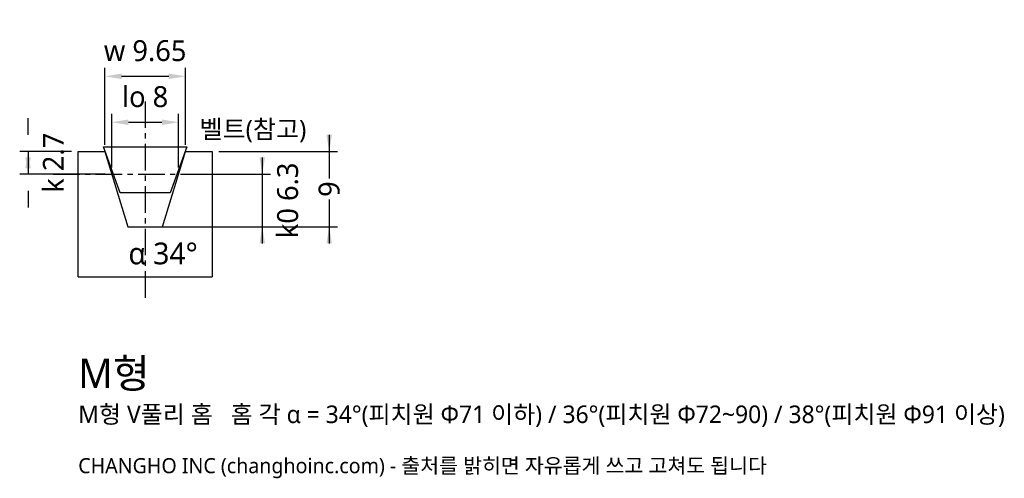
# Model space of a CAD drawing. Header units: millimetres. Extents: x -7 to 111, y -39 to 16.
import ezdxf

# ---------------------------------------------------------------- set-up
doc = ezdxf.new("R2010")
doc.units = ezdxf.units.MM
doc.linetypes.add('CENTER', pattern=[5.08, 3.175, -0.635, 0.635, -0.635])
for name, color, linetype in [('문자', 7, 'CONTINUOUS'), ('외형선', 7, 'CONTINUOUS'), ('중심선', 1, 'CENTER'), ('참고선', 8, 'CONTINUOUS'), ('치수', 4, 'CONTINUOUS')]:
    doc.layers.add(name, color=color, linetype=linetype)
doc.styles.add('CH_KOR', font='malgun.ttf')
doc.dimstyles.new('CH_DIM', dxfattribs={"dimtxt": 2.5, "dimasz": 2, "dimexe": 1, "dimexo": 0.8, "dimgap": 0.8, "dimtad": 1, "dimdsep": 46, "dimtxsty": 'CH_KOR', "dimcen": 2.5, "dimclrd": 4, "dimclre": 4, "dimclrt": 4, "dimazin": 3, "dimtfac": 1, "dimtmove": 0, "dimatfit": 3})

# ---------------------------------------------------------------- blocks, each defined once
blk = doc.blocks.new('_CLOSEDFILLED')
at = {"color": 0, "linetype": 'BYBLOCK'}
blk.add_solid([(-1, 0.164), (0, 0), (-1, -0.164)], dxfattribs=at)
blk = doc.blocks.new('*D5')
at = {"color": 4}
for p, q in [((30, 2), (30, -3.25)), ((16.8, 0), (31, 0)), ((30, -5.75), (30, -11)), ((8.8, -9), (31, -9))]:
    blk.add_line(p, q, dxfattribs=at)
at = {"layer": 'Defpoints'}
for p in [(16, 0), (30, 0), (8, -9)]:
    blk.add_point(p, dxfattribs=at)
at = {"layer": '치수', "color": 4, "xscale": 2, "yscale": 2}
for p, rotation in [((30, 0), 270), ((30, -9), 90)]:
    blk.add_blockref('_CLOSEDFILLED', p, dxfattribs=dict(at, rotation=rotation))
at = {"layer": '치수', "color": 4, "insert": (30, -4.5), "char_height": 2.5, "attachment_point": 5, "rotation": 90, "style": 'CH_KOR'}
blk.add_mtext('9', dxfattribs=at)

msp = doc.modelspace()

# ---------------------------------------------------------------- linework, layer by layer
at = {"layer": '외형선'}
msp.add_lwpolyline([(0, -15), (0, 0), (3.175, 0), (5.926, -9), (10.074, -9), (12.825, 0), (16, 0), (16, -15)], dxfattribs=at)
at = {"layer": '중심선'}
for p, q in [((8, 6), (8, -18)), ((-3, -2.7), (19, -2.7))]:
    msp.add_line(p, q, dxfattribs=at)
at = {"layer": '참고선'}
msp.add_line((0, -15), (16, -15), dxfattribs=at)
msp.add_lwpolyline([(3, 0.571), (13, 0.571), (10.998, -4.929), (5.002, -4.929)], close=True, dxfattribs=at)

# ---------------------------------------------------------------- texts
at = {"layer": '문자', "style": 'CH_KOR'}
for s, height, p in [('α 34°', 2.6, (6, -13.5)), ('M형', 3.5, (0, -28.3)), ('M형 V풀리 홈   홈 각 α = 34°(피치원 Φ71 이하) / 36°(피치원 Φ72~90) / 38°(피치원 Φ91 이상)', 2.1, (0, -32.5)), ('CHANGHO INC (changhoinc.com) - 출처를 밝히면 자유롭게 쓰고 고쳐도 됩니다', 1.8, (0, -38.5))]:
    msp.add_text(s, height=height, dxfattribs=at).set_placement(p)
at = {"layer": '참고선', "style": 'CH_KOR'}
msp.add_text('벨트(참고)', height=2.2, dxfattribs=at).set_placement((14.5, 1.571))

# ---------------------------------------------------------------- dimensions: what is measured, and where the dimension line sits
at = {"layer": '치수'}
for base, p1, p2, text in [((3.175, 9), (3.175, 0), (12.825, 0), 'w 9.65'), ((4, 3.5), (4, -2.7), (12, -2.7), 'lo 8')]:
    msp.add_linear_dim(base=base, p1=p1, p2=p2, text=text, dimstyle='CH_DIM', override={"dimscale": 1}, dxfattribs=at).render()
for base, p1, p2, text in [((-6, 0), (0, 0), (4, -2.7), 'k 2.7'), ((22, -2.7), (12, -2.7), (8, -9), 'k0 6.3')]:
    msp.add_linear_dim(base=base, p1=p1, p2=p2, angle=90, text=text, dimstyle='CH_DIM', override={"dimscale": 1}, dxfattribs=at).render()
dim = msp.add_linear_dim(base=(30, 0), p1=(16, 0), p2=(8, -9), angle=90, text='9', dimstyle='CH_DIM', override={"dimscale": 1}, dxfattribs=at)
dim.commit()
dim.dimension.update_dxf_attribs({"geometry": '*D5', "text_midpoint": (30, -4.5)})

doc.saveas('drawing.dxf')
